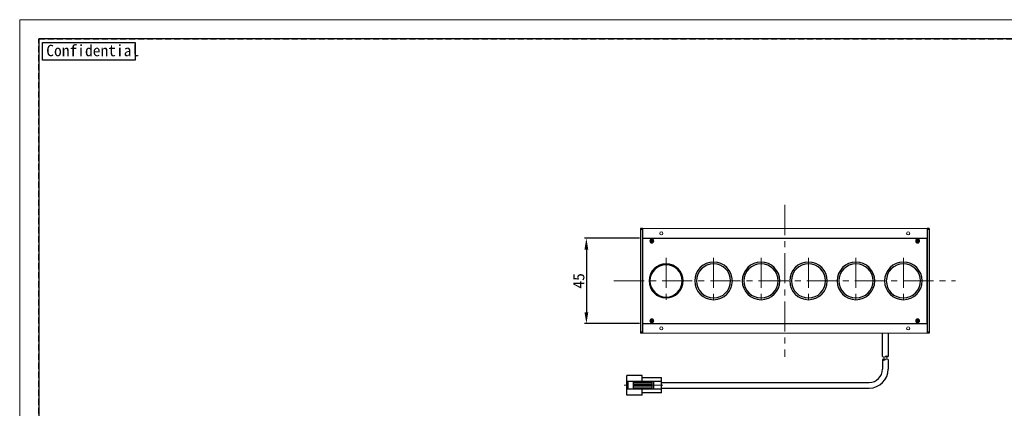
# Model space of a CAD drawing. Header units: millimetres. Extents: x -201 to 202, y 143 to 428.
# Tile 2 of 9: x -201 to 58, y 325 to 428. Entities that reach past the tile are written whole.
import ezdxf

# ---------------------------------------------------------------- set-up
doc = ezdxf.new("R2010")
doc.units = ezdxf.units.MM
doc.header["$LTSCALE"] = 0.25
doc.linetypes.add('CENTER', pattern=[50.8, 31.75, -6.35, 6.35, -6.35])
doc.linetypes.add('HIDDEN', pattern=[9.525, 6.35, -3.175])
for name, color, linetype, lineweight in [('BASE', 7, 'Continuous', 20), ('CENTER', 1, 'CENTER', 15), ('DIMENSION', 6, 'Continuous', 9)]:
    doc.layers.add(name, color=color, linetype=linetype, lineweight=lineweight)
for name, color, linetype in [('CABLE 3P', 7, 'Continuous'), ('F-PANEL', 52, 'Continuous'), ('FORM', 7, 'Continuous'), ('LENS', 140, 'Continuous'), ('MXB0115', 96, 'Continuous'), ('SIDEPANEL 2', 30, 'Continuous')]:
    doc.layers.add(name, color=color, linetype=linetype)
doc.layers.add('EMPTY LINE', color=252, linetype='Continuous', lineweight=0, plot=False)
doc.styles.add('VS Standard', font='msgothic.ttc', dxfattribs={"height": 3})
doc.dimstyles.new('VS Standard x0.5', dxfattribs={"dimtxt": 3, "dimasz": 3, "dimexe": 0.5, "dimexo": 0.8, "dimgap": 0.5, "dimtad": 3, "dimlfac": 2, "dimrnd": 0.0001, "dimzin": 9, "dimdsep": 46, "dimtxsty": 'VS Standard', "dimcen": 0, "dimaunit": 1, "dimadec": 0, "dimazin": 2, "dimtfac": 1, "dimtmove": 0, "dimatfit": 3, "dimfxl": 1, "dimtolj": 1, "dimtzin": 0, "dimarcsym": 0})

# ---------------------------------------------------------------- blocks, each defined once
blk = doc.blocks.new('*D92')
at = {"layer": 'Defpoints', "color": 0}
for p in [(-37.5, 370.25), (-52.25, 347.75), (-37.5, 347.75)]:
    blk.add_point(p, dxfattribs=at)
at = {"layer": 'DIMENSION', "color": 0, "lineweight": -2}
for p, q in [((-38.3, 370.25), (-52.75, 370.25)), ((-52.25, 367.25), (-52.25, 350.75)), ((-38.3, 347.75), (-52.75, 347.75))]:
    blk.add_line(p, q, dxfattribs=at)
at = {"layer": 'DIMENSION', "color": 0}
for points in [[(-51.75, 367.25), (-52.75, 367.25), (-52.25, 370.25)], [(-52.75, 350.75), (-51.75, 350.75), (-52.25, 347.75)]]:
    blk.add_solid(points, dxfattribs=at)
at = {"layer": 'DIMENSION', "color": 0, "insert": (-54.26, 359), "char_height": 3, "attachment_point": 5, "rotation": 90, "style": 'VS Standard'}
blk.add_mtext('\\A1;45', dxfattribs=at)

msp = doc.modelspace()

# ---------------------------------------------------------------- linework, layer by layer
at = {"layer": 'BASE', "color": 7}
for p, q in [((37.5, 372.75), (-37.5, 372.75)), ((-37.5, 345.25), (-37.5, 372.75)), ((37.5, 345.25), (37.5, 372.75)), ((37.5, 370.25), (-37.5, 370.25)), ((37.5, 347.75), (-37.5, 347.75)), ((37.5, 345.25), (-37.5, 345.25))]:
    msp.add_line(p, q, dxfattribs=at)
for centre in [(-32.5, 371.5), (32.5, 371.5), (-32.5, 346.5), (32.5, 346.5)]:
    msp.add_circle(centre, 0.4, dxfattribs=at)
at = {"layer": 'CABLE 3P', "color": 7}
for p, q in [((25.75, 339.0572), (25.75, 345.25)), ((27.25, 345.25), (27.25, 339.0572)), ((25.75, 338.2756), (25.75, 335.7626)), ((25.75, 338.2756), (25.75, 335.7626)), ((27.25, 338.2756), (27.25, 335.7626)), ((27.25, 338.2756), (27.25, 335.7626)), ((-41.5826, 328.8876), (-41.5826, 334.1376)), ((-37.5826, 334.1376), (-41.5826, 334.1376)), ((-41.5826, 328.8876), (-41.5826, 334.1376)), ((-37.5826, 334.1376), (-41.5826, 334.1376)), ((-32.4826, 332.5126), (-41.5826, 332.5126)), ((-32.4826, 332.5126), (-41.5826, 332.5126)), ((-41.216, 330.5126), (-41.216, 332.5126)), ((-41.216, 330.5126), (-41.216, 332.5126)), ((-39.821, 330.5126), (-39.821, 332.5126)), ((-39.821, 330.5126), (-39.821, 332.5126)), ((-34.9164, 332.2809), (-39.821, 332.2809)), ((-34.9164, 332.2809), (-39.821, 332.2809)), ((-37.5826, 332.5126), (-37.5826, 334.1376)), ((-37.5826, 332.5126), (-37.5826, 334.1376)), ((-32.4826, 333.5126), (-37.5826, 333.5126)), ((-32.4826, 333.5126), (-37.5826, 333.5126)), ((-34.9164, 330.5126), (-34.9164, 332.5126)), ((-34.9164, 330.5126), (-34.9164, 332.5126)), ((-34.471, 330.5126), (-34.471, 332.5126)), ((-34.471, 330.5126), (-34.471, 332.5126)), ((-32.4826, 329.5126), (-32.4826, 333.5126)), ((-32.4826, 329.5126), (-32.4826, 333.5126)), ((-32.4826, 332.2626), (-14.0674, 332.2626)), ((-32.4826, 332.2626), (22.25, 332.2626)), ((-32.4826, 330.5126), (-41.5826, 330.5126)), ((-32.4826, 330.5126), (-41.5826, 330.5126)), ((-34.9164, 331.7818), (-39.821, 331.7818)), ((-34.9164, 331.7818), (-39.821, 331.7818)), ((-34.9164, 331.2435), (-39.821, 331.2435)), ((-34.9164, 331.2435), (-39.821, 331.2435)), ((-34.9164, 330.7443), (-39.821, 330.7443)), ((-34.9164, 330.7443), (-39.821, 330.7443)), ((-37.5826, 328.8876), (-37.5826, 330.5126)), ((-37.5826, 328.8876), (-37.5826, 330.5126)), ((-32.4826, 329.5126), (-37.5826, 329.5126)), ((-32.4826, 329.5126), (-37.5826, 329.5126)), ((-32.4826, 330.7626), (-14.0674, 330.7626)), ((-32.4826, 330.7626), (22.25, 330.7626)), ((-37.5826, 328.8876), (-41.5826, 328.8876)), ((-37.5826, 328.8876), (-41.5826, 328.8876))]:
    msp.add_line(p, q, dxfattribs=at)
for centre, radius, start, end in [((26.125, 339.6572), 0.7075, 237.994617, 302.005383), ((26.125, 337.6756), 0.7075, 57.994617, 122.005383), ((26.125, 337.6756), 0.7075, 57.994617, 122.005383), ((26.125, 338.8756), 0.7075, 237.994617, 302.005383), ((26.125, 338.8756), 0.7075, 237.994617, 302.005383), ((26.875, 338.4572), 0.7075, 57.994617, 122.005383), ((26.875, 339.6572), 0.7075, 237.994617, 302.005383), ((26.875, 337.6756), 0.7075, 57.994617, 122.005383), ((26.875, 337.6756), 0.7075, 57.994617, 122.005383), ((22.25, 335.7626), 5, 270, 0), ((22.25, 335.7626), 3.5, 270, 0)]:
    msp.add_arc(centre, radius, start, end, dxfattribs=at)
at = {"layer": 'CENTER'}
for p, q in [((0, 379), (0, 339)), ((-31.25, 365.1043), (-31.25, 352.8957)), ((-18.75, 365.1043), (-18.75, 352.8957)), ((-6.25, 365.1043), (-6.25, 352.8957)), ((6.25, 365.1043), (6.25, 352.8957)), ((18.75, 365.1043), (18.75, 352.8957)), ((31.25, 365.1043), (31.25, 352.8957)), ((-45, 359), (45, 359)), ((-32.0981, 331.5126), (-42.3197, 331.5126))]:
    msp.add_line(p, q, dxfattribs=at)
at = {"layer": 'EMPTY LINE'}
for p, q in [((-201.5, 427.75), (-201.5, 142.75)), ((201.5, 427.75), (-201.5, 427.75))]:
    msp.add_line(p, q, dxfattribs=at)
at = {"layer": 'F-PANEL', "color": 7}
for p, q in [((37.5, 370.2), (-37.5, 370.2)), ((-37.5, 370.2), (-37.5, 347.8)), ((37.5, 347.8), (37.5, 370.2)), ((-37.5, 347.8), (37.5, 347.8))]:
    msp.add_line(p, q, dxfattribs=at)
at = {"layer": 'F-PANEL', "color": 7, "extrusion": (0, 0, -1)}
for centre in [(31.25, 359), (18.75, 359), (6.25, 359), (-6.25, 359), (-18.75, 359), (-31.25, 359)]:
    msp.add_circle(centre, 4.5, dxfattribs=at)
at = {"layer": 'FORM', "linetype": 'HIDDEN'}
msp.add_lwpolyline([(-196.5, 422.75), (196.5, 422.75), (196.5, 147.75), (-196.5, 147.75)], close=True, dxfattribs=at)
at = {"layer": 'FORM'}
msp.add_lwpolyline([(-196.5, 422.75), (-196.5, 147.75), (-78.5, 147.75), (-78.5, 159.75), (16.5, 159.75), (16.5, 177.25), (196.5, 177.25), (196.5, 422.75), (-196.5, 422.75)], close=True, dxfattribs=at)
at = {"layer": 'FORM', "lineweight": 30}
msp.add_lwpolyline([(-195.5, 421.75), (-171.1092, 421.75), (-171.1092, 417.0878), (-195.5, 417.0878)], close=True, dxfattribs=at)
at = {"layer": 'LENS', "color": 7}
for centre, radius, start, end in [((-31.25, 359), 4.25, 90, 270), ((-31.25, 359), 4.25, 270, 90), ((-18.75, 359), 4.95, 90, 270), ((-18.75, 359), 4.95, 270, 90), ((-6.25, 359), 4.95, 90, 270), ((-6.25, 359), 4.95, 270, 90), ((6.25, 359), 4.95, 90, 270), ((6.25, 359), 4.95, 270, 90), ((18.75, 359), 4.95, 90, 270), ((18.75, 359), 4.95, 270, 90), ((31.25, 359), 4.95, 90, 270), ((31.25, 359), 4.95, 270, 90)]:
    msp.add_arc(centre, radius, start, end, dxfattribs=at)
at = {"layer": 'MXB0115', "color": 7}
for p, q in [((-35.3753, 369.5735), (-35.0753, 369.5747)), ((-35.3234, 369.522), (-35.3753, 369.5735)), ((-35.3747, 369.4235), (-35.3753, 369.5735)), ((-35.3233, 369.4753), (-35.3747, 369.4235)), ((-35.0747, 369.4247), (-35.3747, 369.4235)), ((-35.3234, 369.522), (-35.0234, 369.5233)), ((-35.3233, 369.4753), (-35.3234, 369.522)), ((-35.0233, 369.4766), (-35.3233, 369.4753)), ((-35.0765, 369.8747), (-34.9265, 369.8753)), ((-35.0247, 369.8233), (-35.0765, 369.8747)), ((-35.0753, 369.5747), (-35.0765, 369.8747)), ((-35.0234, 369.5233), (-35.0753, 369.5747)), ((-35.0233, 369.4766), (-35.0747, 369.4247)), ((-35.0735, 369.1247), (-35.0747, 369.4247)), ((-35.022, 369.1766), (-35.0735, 369.1247)), ((-34.9235, 369.1253), (-35.0735, 369.1247)), ((-35.0247, 369.8233), (-34.978, 369.8234)), ((-35.0234, 369.5233), (-35.0247, 369.8233)), ((-35.022, 369.1766), (-35.0233, 369.4766)), ((-34.9753, 369.1767), (-35.022, 369.1766)), ((-34.978, 369.8234), (-34.9265, 369.8753)), ((-34.978, 369.8234), (-34.9767, 369.5234)), ((-34.9767, 369.5234), (-34.9253, 369.5753)), ((-34.9767, 369.5234), (-34.6767, 369.5247)), ((-34.6766, 369.478), (-34.9766, 369.4767)), ((-34.9766, 369.4767), (-34.9247, 369.4253)), ((-34.9766, 369.4767), (-34.9753, 369.1767)), ((-34.9753, 369.1767), (-34.9235, 369.1253)), ((-34.9265, 369.8753), (-34.9253, 369.5753)), ((-34.9253, 369.5753), (-34.6253, 369.5765)), ((-34.6247, 369.4265), (-34.9247, 369.4253)), ((-34.9247, 369.4253), (-34.9235, 369.1253)), ((-34.6253, 369.5765), (-34.6767, 369.5247)), ((-34.6767, 369.5247), (-34.6766, 369.478)), ((-34.6766, 369.478), (-34.6247, 369.4265)), ((-34.6253, 369.5765), (-34.6247, 369.4265)), ((34.6247, 369.5735), (34.9247, 369.5747)), ((34.6766, 369.522), (34.6247, 369.5735)), ((34.6253, 369.4235), (34.6247, 369.5735)), ((34.6767, 369.4753), (34.6253, 369.4235)), ((34.9253, 369.4247), (34.6253, 369.4235)), ((34.6766, 369.522), (34.9766, 369.5233)), ((34.6767, 369.4753), (34.6766, 369.522)), ((34.9767, 369.4766), (34.6767, 369.4753)), ((34.9235, 369.8747), (35.0735, 369.8753)), ((34.9753, 369.8233), (34.9235, 369.8747)), ((34.9247, 369.5747), (34.9235, 369.8747)), ((34.9766, 369.5233), (34.9247, 369.5747)), ((34.9767, 369.4766), (34.9253, 369.4247)), ((34.9265, 369.1247), (34.9253, 369.4247)), ((34.978, 369.1766), (34.9265, 369.1247)), ((35.0765, 369.1253), (34.9265, 369.1247)), ((34.9753, 369.8233), (35.022, 369.8234)), ((34.9766, 369.5233), (34.9753, 369.8233)), ((34.978, 369.1766), (34.9767, 369.4766)), ((35.0247, 369.1767), (34.978, 369.1766)), ((35.022, 369.8234), (35.0735, 369.8753)), ((35.022, 369.8234), (35.0233, 369.5234)), ((35.0233, 369.5234), (35.0747, 369.5753)), ((35.0233, 369.5234), (35.3233, 369.5247)), ((35.3234, 369.478), (35.0234, 369.4767)), ((35.0234, 369.4767), (35.0753, 369.4253)), ((35.0234, 369.4767), (35.0247, 369.1767)), ((35.0247, 369.1767), (35.0765, 369.1253)), ((35.0735, 369.8753), (35.0747, 369.5753)), ((35.0747, 369.5753), (35.3747, 369.5765)), ((35.3753, 369.4265), (35.0753, 369.4253)), ((35.0753, 369.4253), (35.0765, 369.1253)), ((35.3747, 369.5765), (35.3233, 369.5247)), ((35.3233, 369.5247), (35.3234, 369.478)), ((35.3234, 369.478), (35.3753, 369.4265)), ((35.3747, 369.5765), (35.3753, 369.4265)), ((-35.3753, 348.5735), (-35.0753, 348.5747)), ((-35.3234, 348.522), (-35.3753, 348.5735)), ((-35.3747, 348.4235), (-35.3753, 348.5735)), ((-35.3233, 348.4753), (-35.3747, 348.4235)), ((-35.0747, 348.4247), (-35.3747, 348.4235)), ((-35.3234, 348.522), (-35.0234, 348.5233)), ((-35.3233, 348.4753), (-35.3234, 348.522)), ((-35.0233, 348.4766), (-35.3233, 348.4753)), ((-35.0765, 348.8747), (-34.9265, 348.8753)), ((-35.0247, 348.8233), (-35.0765, 348.8747)), ((-35.0753, 348.5747), (-35.0765, 348.8747)), ((-35.0234, 348.5233), (-35.0753, 348.5747)), ((-35.0233, 348.4766), (-35.0747, 348.4247)), ((-35.0735, 348.1247), (-35.0747, 348.4247)), ((-35.022, 348.1766), (-35.0735, 348.1247)), ((-34.9235, 348.1253), (-35.0735, 348.1247)), ((-35.0247, 348.8233), (-34.978, 348.8234)), ((-35.0234, 348.5233), (-35.0247, 348.8233)), ((-35.022, 348.1766), (-35.0233, 348.4766)), ((-34.9753, 348.1767), (-35.022, 348.1766)), ((-34.978, 348.8234), (-34.9265, 348.8753)), ((-34.978, 348.8234), (-34.9767, 348.5234)), ((-34.9767, 348.5234), (-34.9253, 348.5753)), ((-34.9767, 348.5234), (-34.6767, 348.5247)), ((-34.6766, 348.478), (-34.9766, 348.4767)), ((-34.9766, 348.4767), (-34.9247, 348.4253)), ((-34.9766, 348.4767), (-34.9753, 348.1767)), ((-34.9753, 348.1767), (-34.9235, 348.1253)), ((-34.9265, 348.8753), (-34.9253, 348.5753)), ((-34.9253, 348.5753), (-34.6253, 348.5765)), ((-34.6247, 348.4265), (-34.9247, 348.4253)), ((-34.9247, 348.4253), (-34.9235, 348.1253)), ((-34.6253, 348.5765), (-34.6767, 348.5247)), ((-34.6767, 348.5247), (-34.6766, 348.478)), ((-34.6766, 348.478), (-34.6247, 348.4265)), ((-34.6253, 348.5765), (-34.6247, 348.4265)), ((34.6247, 348.5735), (34.9247, 348.5747)), ((34.6766, 348.522), (34.6247, 348.5735)), ((34.6253, 348.4235), (34.6247, 348.5735)), ((34.6767, 348.4753), (34.6253, 348.4235)), ((34.9253, 348.4247), (34.6253, 348.4235)), ((34.6766, 348.522), (34.9766, 348.5233)), ((34.6767, 348.4753), (34.6766, 348.522)), ((34.9767, 348.4766), (34.6767, 348.4753)), ((34.9235, 348.8747), (35.0735, 348.8753)), ((34.9753, 348.8233), (34.9235, 348.8747)), ((34.9247, 348.5747), (34.9235, 348.8747)), ((34.9766, 348.5233), (34.9247, 348.5747)), ((34.9767, 348.4766), (34.9253, 348.4247)), ((34.9265, 348.1247), (34.9253, 348.4247)), ((34.978, 348.1766), (34.9265, 348.1247)), ((35.0765, 348.1253), (34.9265, 348.1247)), ((34.9753, 348.8233), (35.022, 348.8234)), ((34.9766, 348.5233), (34.9753, 348.8233)), ((34.978, 348.1766), (34.9767, 348.4766)), ((35.0247, 348.1767), (34.978, 348.1766)), ((35.022, 348.8234), (35.0735, 348.8753)), ((35.022, 348.8234), (35.0233, 348.5234)), ((35.0233, 348.5234), (35.0747, 348.5753)), ((35.0233, 348.5234), (35.3233, 348.5247)), ((35.3234, 348.478), (35.0234, 348.4767)), ((35.0234, 348.4767), (35.0753, 348.4253)), ((35.0234, 348.4767), (35.0247, 348.1767)), ((35.0247, 348.1767), (35.0765, 348.1253)), ((35.0735, 348.8753), (35.0747, 348.5753)), ((35.0747, 348.5753), (35.3747, 348.5765)), ((35.3753, 348.4265), (35.0753, 348.4253)), ((35.0753, 348.4253), (35.0765, 348.1253)), ((35.3747, 348.5765), (35.3233, 348.5247)), ((35.3233, 348.5247), (35.3234, 348.478)), ((35.3234, 348.478), (35.3753, 348.4265)), ((35.3747, 348.5765), (35.3753, 348.4265))]:
    msp.add_line(p, q, dxfattribs=at)
for centre, start, end in [((-35, 369.5), 0.231639, 180.231639), ((-35, 369.5), 180.231639, 0.231639), ((35, 369.5), 0.231639, 180.231639), ((35, 369.5), 180.231639, 0.231639), ((-35, 348.5), 0.231639, 180.231639), ((-35, 348.5), 180.231639, 0.231639), ((35, 348.5), 0.231639, 180.231639), ((35, 348.5), 180.231639, 0.231639)]:
    msp.add_arc(centre, 0.5, start, end, dxfattribs=at)
at = {"layer": 'SIDEPANEL 2', "color": 7, "extrusion": (0, 0, -1)}
for p, q in [((-38, 372.75), (-38, 372.5)), ((-37.5, 372.75), (-38, 372.75)), ((-38, 372.5), (-38, 345.5)), ((-37.5, 372.5), (-38, 372.5)), ((-37.5, 372.75), (-37.5, 372.5)), ((-37.5, 372.5), (-37.5, 345.5)), ((37.5, 372.75), (37.5, 372.5)), ((38, 372.75), (37.5, 372.75)), ((37.5, 372.5), (37.5, 345.5)), ((38, 372.5), (37.5, 372.5)), ((38, 372.75), (38, 372.5)), ((38, 372.5), (38, 345.5)), ((-38, 345.5), (-38, 345.25)), ((-37.5, 345.5), (-38, 345.5)), ((-37.5, 345.25), (-38, 345.25)), ((-37.5, 345.5), (-37.5, 345.25)), ((37.5, 345.5), (37.5, 345.25)), ((38, 345.5), (37.5, 345.5)), ((38, 345.25), (37.5, 345.25)), ((38, 345.5), (38, 345.25))]:
    msp.add_line(p, q, dxfattribs=at)

# ---------------------------------------------------------------- texts
at = {"layer": 'FORM', "lineweight": 30, "insert": (-194.506, 421.1386), "char_height": 3, "attachment_point": 1, "style": 'VS Standard'}
msp.add_mtext_dynamic_manual_height_columns('Confidential', width=3, gutter_width=15, heights=[0], dxfattribs=at)

# ---------------------------------------------------------------- dimensions: what is measured, and where the dimension line sits
at = {"layer": 'DIMENSION'}
dim = msp.add_linear_dim(base=(-52.2545, 347.75), p1=(-37.5, 370.25), p2=(-37.5, 347.75), angle=90, dimstyle='VS Standard x0.5', dxfattribs=at)
dim.commit()
dim.dimension.update_dxf_attribs({"geometry": '*D92', "text_midpoint": (-54.2551, 359)})

doc.saveas('drawing.dxf')
